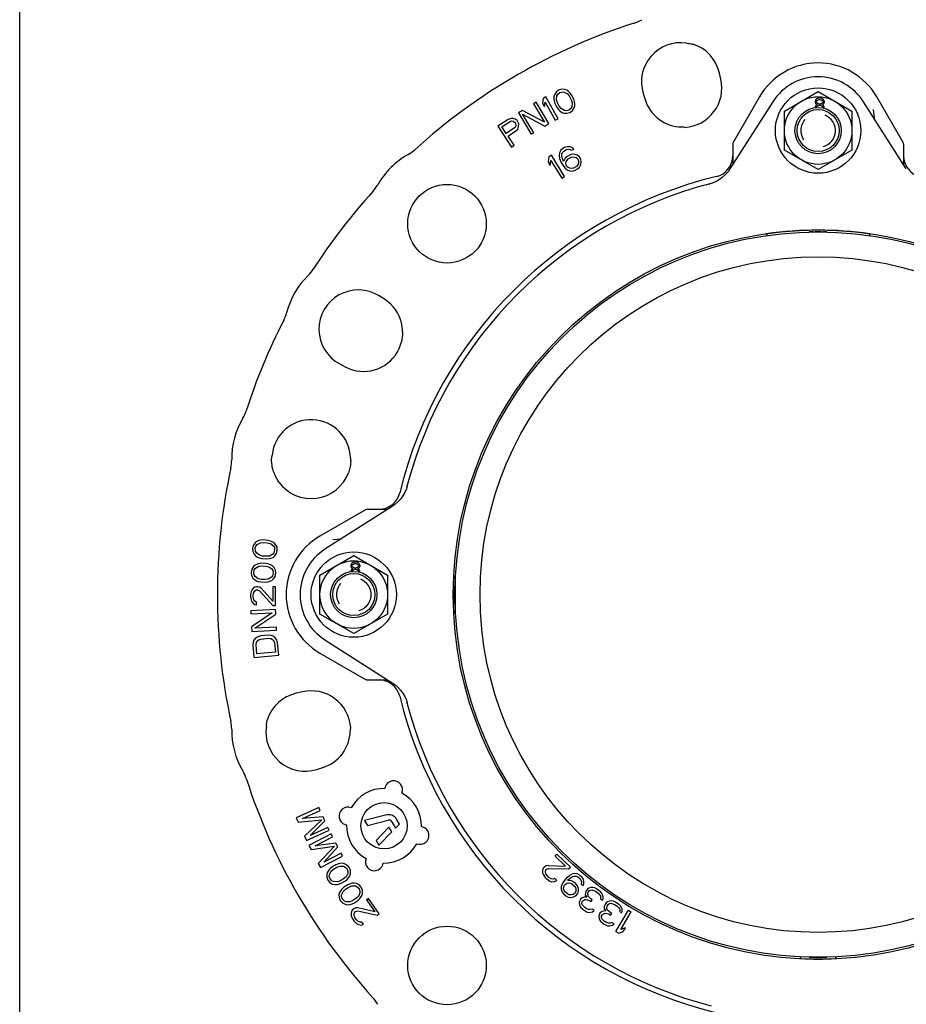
# Model space of a CAD drawing. Header units: inches. Extents: x 0 to 22, y 0 to 17.
# Tile 2 of 10: x 0 to 4.9, y 3.5 to 9. Entities that reach past the tile are written whole.
import ezdxf

# ---------------------------------------------------------------- set-up
doc = ezdxf.new("R2010")
doc.units = ezdxf.units.IN
doc.header["$LTSCALE"] = 1.21
doc.header["$MEASUREMENT"] = 0
doc.linetypes.add('HIDDEN', pattern=[0.2, 0.1, -0.1])
doc.layers.get('0').update_dxf_attribs({"linetype": 'CONTINUOUS'})
doc.layers.add('DEFAULT_2', color=8, linetype='HIDDEN')

msp = doc.modelspace()

# ---------------------------------------------------------------- linework, layer by layer
at = {"color": 7, "linetype": 'CONTINUOUS'}
for p, q in [((0, 0), (0, 17)), ((3.6883, 8.8324), (3.6925, 8.8319)), ((3.7077, 8.8301), (3.7146, 8.829)), ((3.7146, 8.829), (3.7146, 8.829)), ((3.7236, 8.8271), (3.7257, 8.8267)), ((3.7254, 8.8268), (3.7253, 8.8268)), ((3.879, 8.6331), (3.8713, 8.6667)), ((2.9672, 8.5614), (2.9585, 8.547)), ((2.9812, 8.5719), (2.9672, 8.5614)), ((2.9765, 8.5497), (2.9879, 8.5589)), ((2.9979, 8.5772), (2.9812, 8.5719)), ((2.9879, 8.5589), (3.002, 8.5628)), ((3.0146, 8.5759), (2.9979, 8.5772)), ((3.002, 8.5628), (3.0123, 8.5615)), ((3.0123, 8.5615), (3.0306, 8.5512)), ((3.0263, 8.572), (3.0146, 8.5759)), ((3.0368, 8.5642), (3.0263, 8.572)), ((3.0434, 8.5577), (3.0368, 8.5642)), ((3.0526, 8.546), (3.0434, 8.5577)), ((4.2301, 8.4566), (4.4171, 8.5646)), ((4.4171, 8.5646), (4.6041, 8.4566)), ((2.8572, 8.5052), (2.8425, 8.4964)), ((2.9279, 8.3869), (2.8572, 8.5052)), ((2.8964, 8.5267), (2.8913, 8.5004)), ((2.9115, 8.535), (2.8964, 8.5267)), ((2.9027, 8.4798), (2.9078, 8.5061)), ((2.9078, 8.5061), (2.9632, 8.4061)), ((2.9782, 8.4144), (2.9115, 8.535)), ((2.9585, 8.547), (2.9548, 8.5353)), ((2.9548, 8.5353), (2.9551, 8.5222)), ((2.9551, 8.5222), (2.9566, 8.5131)), ((2.9566, 8.5131), (2.9607, 8.4987)), ((2.9693, 8.5196), (2.9715, 8.5405)), ((2.9748, 8.5027), (2.9693, 8.5196)), ((2.9715, 8.5405), (2.9765, 8.5497)), ((3.0306, 8.5512), (3.0412, 8.5368)), ((3.0412, 8.5368), (3.0506, 8.5186)), ((3.0506, 8.5186), (3.0561, 8.5016)), ((3.0647, 8.5225), (3.0526, 8.546)), ((3.0688, 8.5082), (3.0647, 8.5225)), ((3.0703, 8.499), (3.0688, 8.5082)), ((3.4493, 8.5537), (3.4594, 8.5208)), ((4.1665, 8.5083), (3.9295, 8.1362)), ((4.0932, 8.5356), (3.9473, 8.2829)), ((4.4028, 8.5172), (4.3999, 8.5099)), ((4.3999, 8.5099), (4.3999, 8.5055)), ((4.3999, 8.5055), (4.4028, 8.4981)), ((4.4071, 8.5216), (4.4028, 8.5172)), ((4.4143, 8.526), (4.4071, 8.5216)), ((4.4071, 8.5099), (4.4114, 8.5157)), ((4.4071, 8.5055), (4.4071, 8.5099)), ((4.4114, 8.4996), (4.4071, 8.5055)), ((4.4114, 8.5157), (4.4171, 8.5186)), ((4.4214, 8.5274), (4.4143, 8.526)), ((4.4171, 8.5186), (4.4229, 8.5201)), ((4.43, 8.5274), (4.4214, 8.5274)), ((4.4229, 8.5201), (4.4286, 8.5201)), ((4.4286, 8.5201), (4.4343, 8.5186)), ((4.4372, 8.526), (4.43, 8.5274)), ((4.4343, 8.5186), (4.4401, 8.5157)), ((4.4444, 8.5216), (4.4372, 8.526)), ((4.4401, 8.5157), (4.4444, 8.5099)), ((4.4444, 8.5055), (4.4401, 8.4996)), ((4.4487, 8.5172), (4.4444, 8.5216)), ((4.4444, 8.5099), (4.4444, 8.5055)), ((4.4516, 8.5099), (4.4487, 8.5172)), ((4.4487, 8.4981), (4.4516, 8.5055)), ((4.4516, 8.5055), (4.4516, 8.5099)), ((4.9048, 8.1362), (4.6678, 8.5083)), ((4.8869, 8.2829), (4.741, 8.5356)), ((2.7808, 8.4596), (2.7586, 8.4463)), ((2.9026, 8.3957), (2.7808, 8.4596)), ((2.8425, 8.4964), (2.9026, 8.3957)), ((2.8913, 8.5004), (2.9027, 8.4798)), ((2.9607, 8.4987), (2.9728, 8.4753)), ((2.9728, 8.4753), (2.982, 8.4635)), ((2.9842, 8.4844), (2.9748, 8.5027)), ((2.982, 8.4635), (2.9886, 8.457)), ((2.9948, 8.4701), (2.9842, 8.4844)), ((2.9886, 8.457), (2.9991, 8.4492)), ((3.0131, 8.4597), (2.9948, 8.4701)), ((2.9991, 8.4492), (3.0108, 8.4453)), ((3.0234, 8.4584), (3.0131, 8.4597)), ((3.0375, 8.4624), (3.0234, 8.4584)), ((3.0276, 8.4441), (3.0442, 8.4494)), ((3.0489, 8.4716), (3.0375, 8.4624)), ((3.0442, 8.4494), (3.0582, 8.4598)), ((3.0539, 8.4807), (3.0489, 8.4716)), ((3.0561, 8.5016), (3.0539, 8.4807)), ((3.0582, 8.4598), (3.0669, 8.4742)), ((3.0669, 8.4742), (3.0706, 8.486)), ((3.0706, 8.486), (3.0703, 8.499)), ((4.2301, 8.2407), (4.2301, 8.4566)), ((4.4042, 8.4864), (4.4014, 8.4806)), ((4.4014, 8.4806), (4.4014, 8.4762)), ((4.4028, 8.4981), (4.4085, 8.4937)), ((4.4085, 8.4908), (4.4042, 8.4864)), ((4.4085, 8.4937), (4.4114, 8.4923)), ((4.4114, 8.4923), (4.4085, 8.4908)), ((4.4085, 8.4791), (4.4114, 8.4835)), ((4.4085, 8.4762), (4.4085, 8.4791)), ((4.4171, 8.4967), (4.4114, 8.4996)), ((4.4114, 8.4835), (4.4171, 8.4879)), ((4.4229, 8.4952), (4.4171, 8.4967)), ((4.4171, 8.4879), (4.4229, 8.4894)), ((4.4286, 8.4952), (4.4229, 8.4952)), ((4.4229, 8.4894), (4.4286, 8.4894)), ((4.4343, 8.4967), (4.4286, 8.4952)), ((4.4286, 8.4894), (4.4343, 8.4879)), ((4.4401, 8.4996), (4.4343, 8.4967)), ((4.4343, 8.4879), (4.4401, 8.4835)), ((4.4401, 8.4923), (4.4429, 8.4937)), ((4.4429, 8.4908), (4.4401, 8.4923)), ((4.4401, 8.4835), (4.4429, 8.4791)), ((4.4429, 8.4937), (4.4487, 8.4981)), ((4.4472, 8.4864), (4.4429, 8.4908)), ((4.4429, 8.4791), (4.4429, 8.4762)), ((4.4501, 8.4806), (4.4472, 8.4864)), ((4.4483, 8.4716), (4.4501, 8.4762)), ((4.4501, 8.4762), (4.4501, 8.4806)), ((4.6041, 8.4566), (4.6041, 8.2407)), ((4.7218, 8.4651), (4.7264, 8.4163)), ((2.7029, 8.4103), (2.6453, 8.3724)), ((2.6678, 8.3696), (2.7133, 8.3996)), ((2.7165, 8.4157), (2.7029, 8.4103)), ((2.7133, 8.3996), (2.7221, 8.4019)), ((2.7309, 8.4147), (2.7165, 8.4157)), ((2.7221, 8.4019), (2.7302, 8.4002)), ((2.7302, 8.4002), (2.7374, 8.3944)), ((2.7445, 8.4096), (2.7309, 8.4147)), ((2.7374, 8.3944), (2.7422, 8.387)), ((2.7518, 8.4039), (2.7445, 8.4096)), ((2.7582, 8.3941), (2.7518, 8.4039)), ((2.7586, 8.4463), (2.8293, 8.328)), ((2.8441, 8.3369), (2.7824, 8.4401)), ((2.7824, 8.4401), (2.9057, 8.3736)), ((2.9632, 8.4061), (2.9782, 8.4144)), ((3.0108, 8.4453), (3.0276, 8.4441)), ((2.6453, 8.3724), (2.7212, 8.2573)), ((2.692, 8.3329), (2.6678, 8.3696)), ((2.7375, 8.3629), (2.692, 8.3329)), ((2.7017, 8.3182), (2.7448, 8.3466)), ((2.7431, 8.3701), (2.7375, 8.3629)), ((2.7422, 8.387), (2.7447, 8.3781)), ((2.7447, 8.3781), (2.7431, 8.3701)), ((2.7448, 8.3466), (2.7552, 8.357)), ((2.7552, 8.357), (2.7599, 8.3706)), ((2.7607, 8.3851), (2.7582, 8.3941)), ((2.7599, 8.3706), (2.7607, 8.3851)), ((2.9057, 8.3736), (2.9279, 8.3869)), ((3.6714, 8.3678), (3.6715, 8.3678)), ((3.6766, 8.367), (3.6715, 8.3678)), ((3.6822, 8.3662), (3.6766, 8.367)), ((3.6794, 8.3659), (3.6794, 8.3659)), ((2.7355, 8.2668), (2.7017, 8.3182)), ((2.8293, 8.328), (2.8441, 8.3369)), ((2.7212, 8.2573), (2.7355, 8.2668)), ((2.9937, 8.2392), (2.9856, 8.2244)), ((3.0048, 8.2488), (2.9937, 8.2392)), ((3.0035, 8.2278), (3.0095, 8.2347)), ((3.0147, 8.2545), (3.0048, 8.2488)), ((3.0095, 8.2347), (3.0245, 8.2432)), ((3.0287, 8.2591), (3.0147, 8.2545)), ((3.0245, 8.2432), (3.0334, 8.2449)), ((3.0455, 8.2585), (3.0287, 8.2591)), ((3.0334, 8.2449), (3.0438, 8.2441)), ((3.0438, 8.2441), (3.0532, 8.2393)), ((3.0588, 8.2526), (3.0455, 8.2585)), ((3.0532, 8.2393), (3.0656, 8.2464)), ((3.0656, 8.2464), (3.0588, 8.2526)), ((3.9447, 8.2731), (3.9447, 8.1601)), ((4.4171, 8.1327), (4.2301, 8.2407)), ((4.6041, 8.2407), (4.4171, 8.1327)), ((4.8896, 8.2731), (4.8896, 8.1601)), ((2.9267, 8.2025), (2.9228, 8.176)), ((2.9414, 8.2115), (2.9267, 8.2025)), ((2.9351, 8.156), (2.939, 8.1825)), ((2.939, 8.1825), (2.9989, 8.0851)), ((3.0136, 8.0941), (2.9414, 8.2115)), ((2.9856, 8.2244), (2.9839, 8.21)), ((2.9839, 8.21), (2.9862, 8.1944)), ((2.9862, 8.1944), (2.9939, 8.1751)), ((2.9983, 8.208), (2.9989, 8.2185)), ((3.0001, 8.1989), (2.9983, 8.208)), ((2.9989, 8.2185), (3.0035, 8.2278)), ((3.0063, 8.1822), (3.0001, 8.1989)), ((3.0092, 8.1771), (3.0063, 8.1822)), ((3.0184, 8.1959), (3.0092, 8.1771)), ((3.0294, 8.2055), (3.0184, 8.1959)), ((3.0236, 8.1752), (3.0282, 8.1845)), ((3.0282, 8.1845), (3.0342, 8.1913)), ((3.0419, 8.2126), (3.0294, 8.2055)), ((3.0342, 8.1913), (3.0516, 8.2013)), ((3.0558, 8.2172), (3.0419, 8.2126)), ((3.0516, 8.2013), (3.0606, 8.203)), ((3.0727, 8.2166), (3.0558, 8.2172)), ((3.0606, 8.203), (3.071, 8.2022)), ((3.071, 8.2022), (3.0789, 8.1999)), ((3.0845, 8.2132), (3.0727, 8.2166)), ((3.0789, 8.1999), (3.0857, 8.1937)), ((3.0967, 8.2033), (3.0845, 8.2132)), ((3.0857, 8.1937), (3.0901, 8.186)), ((3.0901, 8.186), (3.0919, 8.177)), ((3.0919, 8.177), (3.0913, 8.1665)), ((3.104, 8.1906), (3.0967, 8.2033)), ((3.1062, 8.175), (3.104, 8.1906)), ((2.9228, 8.176), (2.9351, 8.156)), ((2.9939, 8.1751), (3.004, 8.1573)), ((3.004, 8.1573), (3.0167, 8.1409)), ((3.0167, 8.1409), (3.0289, 8.131)), ((3.0215, 8.1672), (3.0236, 8.1752)), ((3.0233, 8.1582), (3.0215, 8.1672)), ((3.0277, 8.1505), (3.0233, 8.1582)), ((3.0345, 8.1443), (3.0277, 8.1505)), ((3.0289, 8.131), (3.0422, 8.1251)), ((3.0439, 8.1395), (3.0345, 8.1443)), ((3.0422, 8.1251), (3.059, 8.1245)), ((3.0543, 8.1387), (3.0439, 8.1395)), ((3.0632, 8.1404), (3.0543, 8.1387)), ((3.059, 8.1245), (3.0729, 8.1291)), ((3.0807, 8.1503), (3.0632, 8.1404)), ((3.0729, 8.1291), (3.0854, 8.1362)), ((3.0867, 8.1571), (3.0807, 8.1503)), ((3.0854, 8.1362), (3.0964, 8.1458)), ((3.0913, 8.1665), (3.0867, 8.1571)), ((3.0964, 8.1458), (3.1046, 8.1606)), ((3.1046, 8.1606), (3.1062, 8.175)), ((2.9989, 8.0851), (3.0136, 8.0941)), ((3.8141, 8.0518), (3.8178, 8.0529)), ((4.1317, 7.7782), (4.1317, 7.7672)), ((4.7026, 7.7672), (4.7026, 7.7782)), ((2.0176, 7.4147), (1.9884, 7.433)), ((1.771, 7.0564), (1.8014, 7.0403)), ((1.3941, 6.5347), (1.395, 6.5414)), ((1.395, 6.5414), (1.396, 6.5476)), ((1.396, 6.5473), (1.3967, 6.5524)), ((1.396, 6.5476), (1.396, 6.5473)), ((1.3937, 6.5285), (1.3939, 6.534)), ((1.3939, 6.5324), (1.3941, 6.5347)), ((1.3939, 6.5158), (1.3939, 6.5158)), ((1.8302, 6.526), (1.8302, 6.5262)), ((1.8302, 6.526), (1.8309, 6.522)), ((1.8309, 6.5089), (1.8304, 6.5035)), ((1.8309, 6.522), (1.8314, 6.5184)), ((1.8313, 6.5165), (1.8309, 6.5089)), ((1.8315, 6.5223), (1.8313, 6.5165)), ((1.8315, 6.5223), (1.8315, 6.5223)), ((2.144, 6.3791), (2.1451, 6.3827)), ((1.9139, 6.2495), (1.6612, 6.1036)), ((2.0607, 6.2674), (1.6886, 6.0304)), ((1.9238, 6.2522), (2.0367, 6.2522)), ((1.2921, 6.0521), (1.2878, 6.0352)), ((1.302, 6.0657), (1.2921, 6.0521)), ((1.3115, 6.0736), (1.302, 6.0657)), ((1.3065, 6.0481), (1.313, 6.0562)), ((1.3237, 6.0784), (1.3115, 6.0736)), ((1.313, 6.0562), (1.3315, 6.0662)), ((1.3327, 6.0805), (1.3237, 6.0784)), ((1.3315, 6.0662), (1.3493, 6.0676)), ((1.3475, 6.0822), (1.3327, 6.0805)), ((1.3738, 6.08), (1.3475, 6.0822)), ((1.3493, 6.0676), (1.3697, 6.066)), ((1.3697, 6.066), (1.387, 6.0617)), ((1.3882, 6.076), (1.3738, 6.08)), ((1.387, 6.0617), (1.4036, 6.0488)), ((1.3967, 6.0724), (1.3882, 6.076)), ((1.4079, 6.0657), (1.3967, 6.0724)), ((1.416, 6.0564), (1.4079, 6.0657)), ((1.4236, 6.0414), (1.416, 6.0564)), ((1.7318, 6.0844), (1.7806, 6.089)), ((1.2878, 6.0352), (1.2893, 6.0178)), ((1.2893, 6.0178), (1.2969, 6.0028)), ((1.2969, 6.0028), (1.305, 5.9935)), ((1.3024, 6.034), (1.3065, 6.0481)), ((1.3041, 6.0195), (1.3024, 6.034)), ((1.3093, 6.0104), (1.3041, 6.0195)), ((1.3259, 5.9975), (1.3093, 6.0104)), ((1.3432, 5.9933), (1.3259, 5.9975)), ((1.3999, 6.003), (1.3814, 5.993)), ((1.4064, 6.0111), (1.3999, 6.003)), ((1.4036, 6.0488), (1.4088, 6.0397)), ((1.4105, 6.0252), (1.4064, 6.0111)), ((1.4088, 6.0397), (1.4105, 6.0252)), ((1.4109, 5.9935), (1.4208, 6.0071)), ((1.4208, 6.0071), (1.4251, 6.024)), ((1.4251, 6.024), (1.4236, 6.0414)), ((1.3019, 5.9427), (1.2928, 5.9345)), ((1.3138, 5.948), (1.3019, 5.9427)), ((1.305, 5.9935), (1.3162, 5.9868)), ((1.3227, 5.9505), (1.3138, 5.948)), ((1.3162, 5.9868), (1.3247, 5.9832)), ((1.3375, 5.9528), (1.3227, 5.9505)), ((1.3247, 5.9832), (1.3391, 5.9792)), ((1.3639, 5.9518), (1.3375, 5.9528)), ((1.3391, 5.9792), (1.3654, 5.977)), ((1.3636, 5.9916), (1.3432, 5.9933)), ((1.3814, 5.993), (1.3636, 5.9916)), ((1.3784, 5.9483), (1.3639, 5.9518)), ((1.3654, 5.977), (1.3802, 5.9787)), ((1.3871, 5.9451), (1.3784, 5.9483)), ((1.3802, 5.9787), (1.3892, 5.9809)), ((1.3986, 5.9389), (1.3871, 5.9451)), ((1.3892, 5.9809), (1.4014, 5.9856)), ((1.4014, 5.9856), (1.4109, 5.9935)), ((1.6612, 5.8877), (1.8482, 5.9957)), ((1.8339, 5.9483), (1.831, 5.941)), ((1.8382, 5.9527), (1.8339, 5.9483)), ((1.8454, 5.9571), (1.8382, 5.9527)), ((1.8382, 5.941), (1.8425, 5.9468)), ((1.8425, 5.9468), (1.8482, 5.9497)), ((1.8525, 5.9585), (1.8454, 5.9571)), ((1.8482, 5.9957), (2.0352, 5.8877)), ((1.8482, 5.9497), (1.854, 5.9512)), ((1.8611, 5.9585), (1.8525, 5.9585)), ((1.854, 5.9512), (1.8597, 5.9512)), ((1.8597, 5.9512), (1.8654, 5.9497)), ((1.8683, 5.9571), (1.8611, 5.9585)), ((1.8654, 5.9497), (1.8712, 5.9468)), ((1.8755, 5.9527), (1.8683, 5.9571)), ((1.8712, 5.9468), (1.8755, 5.941)), ((1.8798, 5.9483), (1.8755, 5.9527)), ((1.8827, 5.941), (1.8798, 5.9483)), ((1.2834, 5.9205), (1.2798, 5.9034)), ((1.2798, 5.9034), (1.2821, 5.886)), ((1.2928, 5.9345), (1.2834, 5.9205)), ((1.2945, 5.9028), (1.2979, 5.917)), ((1.2968, 5.8883), (1.2945, 5.9028)), ((1.3023, 5.8795), (1.2968, 5.8883)), ((1.2979, 5.917), (1.3041, 5.9254)), ((1.3041, 5.9254), (1.3222, 5.9362)), ((1.3222, 5.9362), (1.3399, 5.9383)), ((1.3399, 5.9383), (1.3604, 5.9375)), ((1.3604, 5.9375), (1.3778, 5.934)), ((1.3778, 5.934), (1.395, 5.9218)), ((1.395, 5.9218), (1.4005, 5.913)), ((1.407, 5.9299), (1.3986, 5.9389)), ((1.4028, 5.8985), (1.3993, 5.8843)), ((1.4005, 5.913), (1.4028, 5.8985)), ((1.4152, 5.9153), (1.407, 5.9299)), ((1.4139, 5.8808), (1.4175, 5.8979)), ((1.4175, 5.8979), (1.4152, 5.9153)), ((1.6612, 5.6718), (1.6612, 5.8877)), ((1.831, 5.941), (1.831, 5.9366)), ((1.831, 5.9366), (1.8339, 5.9292)), ((1.8353, 5.9175), (1.8325, 5.9117)), ((1.8325, 5.9117), (1.8325, 5.9073)), ((1.8339, 5.9292), (1.8396, 5.9248)), ((1.8396, 5.9219), (1.8353, 5.9175)), ((1.8382, 5.9366), (1.8382, 5.941)), ((1.8425, 5.9307), (1.8382, 5.9366)), ((1.8396, 5.9248), (1.8425, 5.9234)), ((1.8425, 5.9234), (1.8396, 5.9219)), ((1.8396, 5.9102), (1.8425, 5.9146)), ((1.8396, 5.9073), (1.8396, 5.9102)), ((1.8482, 5.9278), (1.8425, 5.9307)), ((1.8425, 5.9146), (1.8482, 5.919)), ((1.854, 5.9263), (1.8482, 5.9278)), ((1.8482, 5.919), (1.854, 5.9205)), ((1.8597, 5.9263), (1.854, 5.9263)), ((1.854, 5.9205), (1.8597, 5.9205)), ((1.8654, 5.9278), (1.8597, 5.9263)), ((1.8597, 5.9205), (1.8654, 5.919)), ((1.8712, 5.9307), (1.8654, 5.9278)), ((1.8654, 5.919), (1.8712, 5.9146)), ((1.8755, 5.9366), (1.8712, 5.9307)), ((1.8712, 5.9234), (1.874, 5.9248)), ((1.874, 5.9219), (1.8712, 5.9234)), ((1.8712, 5.9146), (1.874, 5.9102)), ((1.874, 5.9248), (1.8798, 5.9292)), ((1.8784, 5.9175), (1.874, 5.9219)), ((1.874, 5.9102), (1.874, 5.9073)), ((1.8755, 5.941), (1.8755, 5.9366)), ((1.8812, 5.9117), (1.8784, 5.9175)), ((1.8794, 5.9027), (1.8812, 5.9073)), ((1.8798, 5.9292), (1.8827, 5.9366)), ((1.8812, 5.9073), (1.8812, 5.9117)), ((1.8827, 5.9366), (1.8827, 5.941)), ((2.0352, 5.8877), (2.0352, 5.6718)), ((1.2821, 5.886), (1.2903, 5.8713)), ((1.2903, 5.8713), (1.2987, 5.8624)), ((1.2987, 5.8624), (1.3102, 5.8562)), ((1.3195, 5.8673), (1.3023, 5.8795)), ((1.3102, 5.8562), (1.3189, 5.853)), ((1.3189, 5.853), (1.3334, 5.8495)), ((1.3369, 5.8638), (1.3195, 5.8673)), ((1.3334, 5.8495), (1.3598, 5.8485)), ((1.3574, 5.863), (1.3369, 5.8638)), ((1.3751, 5.8651), (1.3574, 5.863)), ((1.3598, 5.8485), (1.3746, 5.8508)), ((1.3746, 5.8508), (1.3835, 5.8533)), ((1.3932, 5.8759), (1.3751, 5.8651)), ((1.3835, 5.8533), (1.3954, 5.8586)), ((1.3993, 5.8843), (1.3932, 5.8759)), ((1.3954, 5.8586), (1.4045, 5.8668)), ((1.4045, 5.8668), (1.4139, 5.8808)), ((2.4117, 5.8782), (2.4018, 5.8782)), ((1.2802, 5.7971), (1.2774, 5.7799)), ((1.2774, 5.7799), (1.2774, 5.7684)), ((1.2861, 5.8086), (1.2802, 5.7971)), ((1.2978, 5.8201), (1.2861, 5.8086)), ((1.292, 5.7771), (1.2949, 5.7914)), ((1.2949, 5.7914), (1.3008, 5.8001)), ((1.3095, 5.823), (1.2978, 5.8201)), ((1.3008, 5.8001), (1.3095, 5.8058)), ((1.3154, 5.8231), (1.3095, 5.823)), ((1.3095, 5.8058), (1.3154, 5.8058)), ((1.3271, 5.8202), (1.3154, 5.8231)), ((1.3154, 5.8058), (1.3271, 5.8001)), ((1.3359, 5.8145), (1.3271, 5.8202)), ((1.3271, 5.8001), (1.4007, 5.7199)), ((1.4006, 5.7429), (1.3359, 5.8145)), ((1.4004, 5.8233), (1.4006, 5.7429)), ((1.415, 5.8233), (1.4004, 5.8233)), ((1.4153, 5.72), (1.415, 5.8233)), ((1.2774, 5.7684), (1.2804, 5.7483)), ((1.2804, 5.7483), (1.2863, 5.7369)), ((1.2863, 5.7369), (1.298, 5.7254)), ((1.2921, 5.7656), (1.292, 5.7771)), ((1.295, 5.7512), (1.2921, 5.7656)), ((1.3009, 5.7426), (1.295, 5.7512)), ((1.298, 5.7254), (1.3098, 5.7226)), ((1.3097, 5.7369), (1.3009, 5.7426)), ((1.3098, 5.7226), (1.3097, 5.7369)), ((1.4158, 5.697), (1.2781, 5.6906)), ((1.2781, 5.6906), (1.2789, 5.6734)), ((1.2789, 5.6734), (1.3961, 5.6788)), ((1.3961, 5.6788), (1.2823, 5.6017)), ((1.3002, 5.5939), (1.417, 5.6712)), ((1.4007, 5.7199), (1.4153, 5.72)), ((1.417, 5.6712), (1.4158, 5.697)), ((1.8482, 5.5638), (1.6612, 5.6718)), ((2.0352, 5.6718), (1.8482, 5.5638)), ((2.4018, 5.6813), (2.4117, 5.6813)), ((1.2823, 5.6017), (1.2835, 5.5759)), ((1.2835, 5.5759), (1.4211, 5.5823)), ((1.4203, 5.5995), (1.3002, 5.5939)), ((1.4211, 5.5823), (1.4203, 5.5995)), ((1.2913, 5.5155), (1.2898, 5.5009)), ((1.2961, 5.5274), (1.2913, 5.5155)), ((1.3067, 5.54), (1.2961, 5.5274)), ((1.3179, 5.5468), (1.3067, 5.54)), ((1.3073, 5.5025), (1.3091, 5.5142)), ((1.3091, 5.5142), (1.3142, 5.5233)), ((1.3142, 5.5233), (1.3224, 5.5299)), ((1.3322, 5.551), (1.3179, 5.5468)), ((1.3224, 5.5299), (1.3338, 5.5338)), ((1.376, 5.555), (1.3322, 5.551)), ((1.3338, 5.5338), (1.3776, 5.5379)), ((1.3909, 5.5535), (1.376, 5.555)), ((1.3776, 5.5379), (1.3895, 5.5361)), ((1.3895, 5.5361), (1.3988, 5.5312)), ((1.4031, 5.5489), (1.3909, 5.5535)), ((1.3988, 5.5312), (1.4055, 5.5232)), ((1.4158, 5.5385), (1.4031, 5.5489)), ((1.4055, 5.5232), (1.4094, 5.512)), ((1.4094, 5.512), (1.4142, 5.4606)), ((1.4227, 5.5277), (1.4158, 5.5385)), ((1.427, 5.5136), (1.4227, 5.5277)), ((1.4333, 5.445), (1.427, 5.5136)), ((1.6886, 5.5291), (2.0607, 5.292)), ((1.2898, 5.5009), (1.2961, 5.4323)), ((1.312, 5.4511), (1.3073, 5.5025)), ((1.4142, 5.4606), (1.312, 5.4511)), ((1.6612, 5.4558), (1.9139, 5.3099)), ((1.2961, 5.4323), (1.4333, 5.445)), ((1.9238, 5.3073), (2.0367, 5.3073)), ((1.5638, 5.2416), (1.5302, 5.2339)), ((2.1451, 5.1767), (2.144, 5.1804)), ((1.3667, 5.0703), (1.3679, 5.0772)), ((1.3679, 5.0772), (1.3679, 5.0772)), ((1.3697, 5.0862), (1.3702, 5.0883)), ((1.3701, 5.088), (1.3701, 5.0879)), ((1.3645, 5.0509), (1.365, 5.0551)), ((1.8299, 5.0392), (1.8291, 5.0341)), ((1.8291, 5.034), (1.8291, 5.0341)), ((1.8306, 5.0448), (1.8299, 5.0392)), ((1.831, 5.042), (1.831, 5.042)), ((1.6432, 4.8119), (1.6761, 4.822)), ((2.0224, 4.7156), (2.0202, 4.7066)), ((1.6554, 4.6009), (1.53, 4.5439)), ((1.5638, 4.5404), (1.6626, 4.5852)), ((1.6626, 4.5852), (1.6554, 4.6009)), ((1.53, 4.5439), (1.5407, 4.5204)), ((1.5407, 4.5204), (1.6706, 4.5321)), ((1.6792, 4.5486), (1.5638, 4.5404)), ((1.6706, 4.5321), (1.5763, 4.442)), ((1.6065, 4.4463), (1.6887, 4.5277)), ((1.6887, 4.5277), (1.6792, 4.5486)), ((2.0302, 4.56), (1.9079, 4.5287)), ((1.9079, 4.5287), (1.9232, 4.5022)), ((1.9232, 4.5022), (2.0375, 4.5314)), ((2.1008, 4.5095), (2.085, 4.5369)), ((1.587, 4.4185), (1.7124, 4.4754)), ((1.7053, 4.4911), (1.6065, 4.4463)), ((1.7124, 4.4754), (1.7053, 4.4911)), ((1.7998, 4.5069), (1.8088, 4.5048)), ((2.0426, 4.4922), (1.9712, 4.4191)), ((2.058, 4.4656), (2.0426, 4.4922)), ((2.0594, 4.5222), (2.0794, 4.4876)), ((2.0794, 4.4876), (2.1008, 4.5095)), ((2.231, 4.4931), (2.222, 4.4952)), ((1.5763, 4.442), (1.587, 4.4185)), ((1.7225, 4.4548), (1.6003, 4.3912)), ((1.6342, 4.3894), (1.7305, 4.4395)), ((1.7305, 4.4395), (1.7225, 4.4548)), ((1.9712, 4.4191), (1.9865, 4.3925)), ((1.9865, 4.3925), (2.058, 4.4656)), ((1.6003, 4.3912), (1.6122, 4.3682)), ((1.6122, 4.3682), (1.7413, 4.3869)), ((1.749, 4.4038), (1.6342, 4.3894)), ((1.7413, 4.3869), (1.652, 4.2918)), ((1.6819, 4.2977), (1.7596, 4.3835)), ((1.7596, 4.3835), (1.749, 4.4038)), ((1.6639, 4.2689), (1.7861, 4.3325)), ((1.7782, 4.3478), (1.6819, 4.2977)), ((1.7861, 4.3325), (1.7782, 4.3478)), ((2.9614, 4.3325), (2.9716, 4.3431)), ((2.9614, 4.3325), (3.0195, 4.2769)), ((2.9716, 4.3431), (3.0462, 4.2716)), ((1.652, 4.2918), (1.6639, 4.2689)), ((1.7093, 4.2545), (1.702, 4.2436)), ((1.7154, 4.2614), (1.7093, 4.2545)), ((1.7267, 4.2713), (1.7154, 4.2614)), ((1.7227, 4.249), (1.7364, 4.2604)), ((1.7495, 4.2846), (1.7267, 4.2713)), ((1.7364, 4.2604), (1.7542, 4.2707)), ((1.7636, 4.2895), (1.7495, 4.2846)), ((1.7542, 4.2707), (1.7708, 4.2771)), ((1.7726, 4.2914), (1.7636, 4.2895)), ((1.7708, 4.2771), (1.7918, 4.276)), ((1.7856, 4.2924), (1.7726, 4.2914)), ((1.7976, 4.2893), (1.7856, 4.2924)), ((1.7918, 4.276), (1.8012, 4.2715)), ((1.8124, 4.2814), (1.7976, 4.2893)), ((1.8012, 4.2715), (1.8109, 4.2606)), ((1.8109, 4.2606), (1.8156, 4.2467)), ((1.8236, 4.268), (1.8124, 4.2814)), ((1.8297, 4.2516), (1.8236, 4.268)), ((1.8294, 4.2348), (1.8297, 4.2516)), ((2.0085, 4.2844), (2.0106, 4.2934)), ((2.8986, 4.2668), (2.8926, 4.2563)), ((2.8926, 4.2563), (2.8928, 4.2399)), ((2.9027, 4.271), (2.8986, 4.2668)), ((2.9128, 4.2775), (2.9027, 4.271)), ((2.9091, 4.2446), (2.9111, 4.2549)), ((2.9111, 4.2549), (2.9151, 4.2591)), ((2.9231, 4.2799), (2.9128, 4.2775)), ((2.9151, 4.2591), (2.9274, 4.2636)), ((2.9231, 4.2799), (3.0195, 4.2769)), ((2.9274, 4.2636), (3.0361, 4.261)), ((3.0361, 4.261), (3.0462, 4.2716)), ((1.6988, 4.2318), (1.6984, 4.2149)), ((1.6984, 4.2149), (1.7046, 4.1986)), ((1.702, 4.2436), (1.6988, 4.2318)), ((1.7046, 4.1986), (1.7158, 4.1852)), ((1.7125, 4.2198), (1.7133, 4.2302)), ((1.7172, 4.206), (1.7125, 4.2198)), ((1.7133, 4.2302), (1.7227, 4.249)), ((1.727, 4.195), (1.7172, 4.206)), ((1.7917, 4.2062), (1.774, 4.1959)), ((1.8055, 4.2175), (1.7917, 4.2062)), ((1.8015, 4.1953), (1.8127, 4.2051)), ((1.8149, 4.2363), (1.8055, 4.2175)), ((1.8127, 4.2051), (1.8189, 4.212)), ((1.8156, 4.2467), (1.8149, 4.2363)), ((1.8189, 4.212), (1.8261, 4.2229)), ((1.8261, 4.2229), (1.8294, 4.2348)), ((2.8928, 4.2399), (2.897, 4.2277)), ((2.897, 4.2277), (2.9074, 4.2137)), ((2.9074, 4.2137), (2.9157, 4.2058)), ((2.9113, 4.2344), (2.9091, 4.2446)), ((2.9196, 4.2223), (2.9113, 4.2344)), ((2.9157, 4.2058), (2.9323, 4.194)), ((2.9279, 4.2144), (2.9196, 4.2223)), ((2.9403, 4.2066), (2.9279, 4.2144)), ((2.9506, 4.2049), (2.9403, 4.2066)), ((2.9608, 4.2073), (2.9506, 4.2049)), ((2.9712, 4.1973), (2.9608, 4.2073)), ((2.961, 4.1909), (2.9712, 4.1973)), ((3.0255, 4.2115), (3.0123, 4.1958)), ((3.0255, 4.2115), (3.041, 4.2253)), ((3.0327, 4.1977), (3.0365, 4.2022)), ((3.0534, 4.1956), (3.0327, 4.1977)), ((3.0365, 4.2022), (3.05, 4.2138)), ((3.0548, 4.2328), (3.041, 4.2253)), ((3.05, 4.2138), (3.0579, 4.2187)), ((3.0689, 4.2362), (3.0548, 4.2328)), ((3.0579, 4.2187), (3.068, 4.2217)), ((3.068, 4.2217), (3.0783, 4.2206)), ((3.0856, 4.2337), (3.0689, 4.2362)), ((3.0783, 4.2206), (3.0868, 4.2173)), ((3.0856, 4.2337), (3.0984, 4.2266)), ((3.0868, 4.2173), (3.1, 4.2062)), ((3.0984, 4.2266), (3.1072, 4.2192)), ((3.1, 4.2062), (3.1046, 4.1984)), ((3.1046, 4.1984), (3.1074, 4.1883)), ((3.1163, 4.2077), (3.1072, 4.2192)), ((3.1216, 4.1917), (3.1163, 4.2077)), ((1.7158, 4.1852), (1.7306, 4.1772)), ((1.7364, 4.1906), (1.727, 4.195)), ((1.7306, 4.1772), (1.7425, 4.1742)), ((1.7574, 4.1895), (1.7364, 4.1906)), ((1.7425, 4.1742), (1.7555, 4.1751)), ((1.7555, 4.1751), (1.7646, 4.1771)), ((1.774, 4.1959), (1.7574, 4.1895)), ((1.7646, 4.1771), (1.7787, 4.182)), ((1.7817, 4.1491), (1.7758, 4.1419)), ((1.7787, 4.182), (1.8015, 4.1953)), ((1.7925, 4.1594), (1.7817, 4.1491)), ((1.7894, 4.137), (1.8027, 4.1489)), ((1.8147, 4.1737), (1.7925, 4.1594)), ((1.8027, 4.1489), (1.82, 4.16)), ((1.8286, 4.1792), (1.8147, 4.1737)), ((1.82, 4.16), (1.8363, 4.1671)), ((1.8376, 4.1815), (1.8286, 4.1792)), ((1.8363, 4.1671), (1.8574, 4.1669)), ((1.8505, 4.183), (1.8376, 4.1815)), ((1.8626, 4.1805), (1.8505, 4.183)), ((1.8574, 4.1669), (1.8669, 4.1628)), ((1.8777, 4.1731), (1.8626, 4.1805)), ((1.8669, 4.1628), (1.8771, 4.1523)), ((1.8771, 4.1523), (1.8824, 4.1386)), ((1.8895, 4.1602), (1.8777, 4.1731)), ((1.8963, 4.1441), (1.8895, 4.1602)), ((1.8967, 4.1273), (1.8963, 4.1441)), ((2.9323, 4.194), (2.9446, 4.1903)), ((2.9446, 4.1903), (2.961, 4.1909)), ((2.9962, 4.1633), (2.9952, 4.1488)), ((2.9952, 4.1488), (3.0005, 4.1328)), ((3.0012, 4.1782), (2.9962, 4.1633)), ((3.0123, 4.1958), (3.0012, 4.1782)), ((3.0093, 4.1522), (3.0106, 4.1627)), ((3.0121, 4.1422), (3.0093, 4.1522)), ((3.0106, 4.1627), (3.0141, 4.1712)), ((3.0141, 4.1712), (3.0179, 4.1757)), ((3.0179, 4.1757), (3.0257, 4.1806)), ((3.0257, 4.1806), (3.0358, 4.1836)), ((3.0358, 4.1836), (3.0462, 4.1825)), ((3.0462, 4.1825), (3.0546, 4.1792)), ((3.0663, 4.1886), (3.0534, 4.1956)), ((3.0546, 4.1792), (3.07, 4.1662)), ((3.0773, 4.1793), (3.0663, 4.1886)), ((3.07, 4.1662), (3.0747, 4.1584)), ((3.0747, 4.1584), (3.0775, 4.1484)), ((3.0775, 4.1484), (3.0762, 4.138)), ((3.0863, 4.1678), (3.0773, 4.1793)), ((3.0916, 4.1518), (3.0863, 4.1678)), ((3.0906, 4.1373), (3.0916, 4.1518)), ((3.1074, 4.1883), (3.1062, 4.1779)), ((3.1062, 4.1779), (3.1171, 4.1687)), ((3.1171, 4.1687), (3.1206, 4.1772)), ((3.1206, 4.1772), (3.1216, 4.1917)), ((3.1411, 4.1494), (3.1341, 4.14)), ((3.1487, 4.1548), (3.1411, 4.1494)), ((3.1585, 4.1584), (3.1487, 4.1548)), ((3.1526, 4.1409), (3.1584, 4.1439)), ((3.1584, 4.1439), (3.1665, 4.1451)), ((3.1689, 4.158), (3.1585, 4.1584)), ((3.1665, 4.1451), (3.1729, 4.1441)), ((3.1816, 4.1558), (3.1689, 4.158)), ((3.1729, 4.1441), (3.1862, 4.1379)), ((3.1816, 4.1558), (3.1926, 4.1513)), ((3.1926, 4.1513), (3.211, 4.1376)), ((1.7691, 4.1308), (1.7663, 4.1188)), ((1.7663, 4.1188), (1.7666, 4.102)), ((1.7666, 4.102), (1.7735, 4.0859)), ((1.7758, 4.1419), (1.7691, 4.1308)), ((1.7805, 4.1075), (1.7808, 4.1179)), ((1.7858, 4.0938), (1.7805, 4.1075)), ((1.7808, 4.1179), (1.7894, 4.137)), ((1.796, 4.0833), (1.7858, 4.0938)), ((1.8603, 4.0972), (1.843, 4.0861)), ((1.8735, 4.1091), (1.8603, 4.0972)), ((1.8705, 4.0867), (1.8813, 4.097)), ((1.8821, 4.1282), (1.8735, 4.1091)), ((1.8813, 4.097), (1.8871, 4.1041)), ((1.8824, 4.1386), (1.8821, 4.1282)), ((1.8871, 4.1041), (1.8939, 4.1153)), ((1.8939, 4.1153), (1.8967, 4.1273)), ((1.9302, 4.0976), (1.9182, 4.0892)), ((1.9182, 4.0892), (1.9643, 4.0234)), ((1.9895, 4.013), (1.9302, 4.0976)), ((3.0005, 4.1328), (3.0096, 4.1213)), ((3.0096, 4.1213), (3.0205, 4.1121)), ((3.0168, 4.1344), (3.0121, 4.1422)), ((3.0322, 4.1214), (3.0168, 4.1344)), ((3.0205, 4.1121), (3.0334, 4.1051)), ((3.0406, 4.1181), (3.0322, 4.1214)), ((3.0334, 4.1051), (3.05, 4.1025)), ((3.051, 4.117), (3.0406, 4.1181)), ((3.05, 4.1025), (3.0642, 4.1059)), ((3.0611, 4.1201), (3.051, 4.117)), ((3.0689, 4.1249), (3.0611, 4.1201)), ((3.0642, 4.1059), (3.078, 4.1134)), ((3.0727, 4.1294), (3.0689, 4.1249)), ((3.0762, 4.138), (3.0727, 4.1294)), ((3.078, 4.1134), (3.0856, 4.1224)), ((3.0856, 4.1224), (3.0906, 4.1373)), ((3.0997, 4.0889), (3.095, 4.0778)), ((3.1032, 4.0936), (3.0997, 4.0889)), ((3.1125, 4.1013), (3.1032, 4.0936)), ((3.1223, 4.1049), (3.1125, 4.1013)), ((3.1147, 4.085), (3.1263, 4.091)), ((3.1368, 4.1051), (3.1223, 4.1049)), ((3.1263, 4.091), (3.1344, 4.0923)), ((3.1294, 4.1289), (3.1288, 4.1184)), ((3.1288, 4.1184), (3.1368, 4.1051)), ((3.1341, 4.14), (3.1294, 4.1289)), ((3.1344, 4.0923), (3.1517, 4.0867)), ((3.1432, 4.1186), (3.1456, 4.1315)), ((3.1467, 4.1088), (3.1432, 4.1186)), ((3.1456, 4.1315), (3.1526, 4.1409)), ((3.1587, 4.0961), (3.1467, 4.1088)), ((3.1679, 4.0893), (3.1587, 4.0961)), ((3.161, 4.0799), (3.1679, 4.0893)), ((3.1862, 4.1379), (3.2, 4.1276)), ((3.2, 4.1276), (3.2098, 4.1167)), ((3.2098, 4.1167), (3.2126, 4.1109)), ((3.2185, 4.1284), (3.211, 4.1376)), ((3.2137, 4.1028), (3.2125, 4.0963)), ((3.2125, 4.0963), (3.2241, 4.0878)), ((3.2126, 4.1109), (3.2137, 4.1028)), ((3.2242, 4.1169), (3.2185, 4.1284)), ((3.2241, 4.0878), (3.227, 4.0966)), ((3.2276, 4.107), (3.2242, 4.1169)), ((3.227, 4.0966), (3.2276, 4.107)), ((1.7735, 4.0859), (1.7852, 4.073)), ((1.7852, 4.073), (1.8004, 4.0656)), ((1.8056, 4.0792), (1.796, 4.0833)), ((1.8004, 4.0656), (1.8124, 4.0631)), ((1.8266, 4.079), (1.8056, 4.0792)), ((1.8124, 4.0631), (1.8254, 4.0646)), ((1.8254, 4.0646), (1.8344, 4.0669)), ((1.843, 4.0861), (1.8266, 4.079)), ((1.8344, 4.0669), (1.8482, 4.0724)), ((1.8438, 4.037), (1.8358, 4.0279)), ((1.8486, 4.0404), (1.8438, 4.037)), ((1.8482, 4.0724), (1.8705, 4.0867)), ((1.8598, 4.0448), (1.8486, 4.0404)), ((1.8703, 4.0451), (1.8598, 4.0448)), ((1.9643, 4.0234), (1.8703, 4.0451)), ((3.095, 4.0778), (3.0972, 4.0615)), ((3.0972, 4.0615), (3.1029, 4.0499)), ((3.1029, 4.0499), (3.1173, 4.0356)), ((3.1106, 4.0698), (3.1112, 4.0803)), ((3.114, 4.06), (3.1106, 4.0698)), ((3.1112, 4.0803), (3.1147, 4.085)), ((3.1238, 4.0491), (3.114, 4.06)), ((3.1173, 4.0356), (3.1219, 4.0322)), ((3.133, 4.0422), (3.1238, 4.0491)), ((3.1462, 4.036), (3.133, 4.0422)), ((3.1567, 4.0356), (3.1462, 4.036)), ((3.1517, 4.0867), (3.161, 4.0799)), ((3.1665, 4.0392), (3.1567, 4.0356)), ((3.178, 4.0307), (3.1665, 4.0392)), ((3.2382, 4.0637), (3.2342, 4.0523)), ((3.2342, 4.0523), (3.2342, 4.0418)), ((3.2342, 4.0418), (3.243, 4.029)), ((3.2446, 4.0735), (3.2382, 4.0637)), ((3.2518, 4.0793), (3.2446, 4.0735)), ((3.2486, 4.0429), (3.2502, 4.0558)), ((3.2526, 4.0333), (3.2486, 4.0429)), ((3.2502, 4.0558), (3.2566, 4.0657)), ((3.2614, 4.0835), (3.2518, 4.0793)), ((3.2566, 4.0657), (3.2622, 4.069)), ((3.2718, 4.0838), (3.2614, 4.0835)), ((3.2622, 4.069), (3.2702, 4.0708)), ((3.2702, 4.0708), (3.2766, 4.0701)), ((3.2846, 4.0824), (3.2718, 4.0838)), ((3.2766, 4.0701), (3.2902, 4.0648)), ((3.2846, 4.0824), (3.2958, 4.0786)), ((3.2902, 4.0648), (3.3047, 4.0554)), ((3.2958, 4.0786), (3.3151, 4.0661)), ((3.3047, 4.0554), (3.3151, 4.0451)), ((3.3231, 4.0573), (3.3151, 4.0661)), ((3.3151, 4.0451), (3.3183, 4.0395)), ((3.3183, 4.0395), (3.3199, 4.0314)), ((3.3295, 4.0462), (3.3231, 4.0573)), ((3.3336, 4.0366), (3.3295, 4.0462)), ((3.3336, 4.0261), (3.3336, 4.0366)), ((1.8358, 4.0279), (1.8328, 4.0118)), ((1.8328, 4.0118), (1.8346, 3.999)), ((1.8346, 3.999), (1.8421, 3.9832)), ((1.8421, 3.9832), (1.8487, 3.9738)), ((1.8498, 4.0131), (1.8537, 4.0229)), ((1.8499, 4.0027), (1.8498, 4.0131)), ((1.8558, 3.9893), (1.8499, 4.0027)), ((1.8537, 4.0229), (1.8585, 4.0263)), ((1.8624, 3.9799), (1.8558, 3.9893)), ((1.8585, 4.0263), (1.8714, 4.0283)), ((1.873, 3.9698), (1.8624, 3.9799)), ((1.8714, 4.0283), (1.9775, 4.0046)), ((1.9775, 4.0046), (1.9895, 4.013)), ((3.1219, 4.0322), (3.1398, 4.0225)), ((3.1398, 4.0225), (3.1525, 4.0204)), ((3.1525, 4.0204), (3.1687, 4.023)), ((3.1687, 4.023), (3.178, 4.0307)), ((3.207, 4.0105), (3.203, 3.9991)), ((3.203, 3.9991), (3.2062, 3.983)), ((3.2062, 3.983), (3.2126, 3.9718)), ((3.2102, 4.0154), (3.207, 4.0105)), ((3.219, 4.0237), (3.2102, 4.0154)), ((3.2286, 4.0279), (3.219, 4.0237)), ((3.219, 4.0027), (3.2222, 4.0076)), ((3.219, 3.9922), (3.219, 4.0027)), ((3.223, 3.9826), (3.219, 3.9922)), ((3.2222, 4.0076), (3.2334, 4.0143)), ((3.2335, 3.9723), (3.223, 3.9826)), ((3.243, 4.029), (3.2286, 4.0279)), ((3.2334, 4.0143), (3.2414, 4.0161)), ((3.2414, 4.0161), (3.2591, 4.0116)), ((3.2655, 4.0214), (3.2526, 4.0333)), ((3.2591, 4.0116), (3.2687, 4.0053)), ((3.2751, 4.0152), (3.2655, 4.0214)), ((3.2687, 4.0053), (3.2751, 4.0152)), ((3.2988, 3.914), (3.3687, 4.0327)), ((3.3199, 4.0314), (3.3191, 4.0249)), ((3.3191, 4.0249), (3.3312, 4.0171)), ((3.3255, 3.9254), (3.3836, 4.024)), ((3.3312, 4.0171), (3.3336, 4.0261)), ((3.3687, 4.0327), (3.3836, 4.024)), ((1.8487, 3.9738), (1.8626, 3.9591)), ((1.8626, 3.9591), (1.874, 3.953)), ((1.8827, 3.9661), (1.873, 3.9698)), ((1.874, 3.953), (1.8902, 3.9504)), ((1.8932, 3.9665), (1.8827, 3.9661)), ((1.8902, 3.9504), (1.9015, 3.9548)), ((1.9015, 3.9548), (1.8932, 3.9665)), ((3.2126, 3.9718), (3.2279, 3.9584)), ((3.2279, 3.9584), (3.2327, 3.9553)), ((3.2327, 3.9553), (3.2511, 3.9468)), ((3.2431, 3.966), (3.2335, 3.9723)), ((3.2567, 3.9606), (3.2431, 3.966)), ((3.2511, 3.9468), (3.2639, 3.9454)), ((3.2671, 3.9609), (3.2567, 3.9606)), ((3.2639, 3.9454), (3.28, 3.949)), ((3.2767, 3.9651), (3.2671, 3.9609)), ((3.2888, 3.9573), (3.2767, 3.9651)), ((3.28, 3.949), (3.2888, 3.9573)), ((3.3508, 3.9344), (3.3255, 3.9254)), ((3.3389, 3.9142), (3.3508, 3.9344)), ((3.2988, 3.914), (3.3136, 3.9052)), ((3.3136, 3.9052), (3.3389, 3.9142)), ((4.3187, 3.7743), (4.3187, 3.7644)), ((4.5156, 3.7644), (4.5156, 3.7743))]:
    msp.add_line(p, q, dxfattribs=at)
for points in [[(3.6925, 8.8319), (3.6999, 8.8312), (3.7077, 8.8301)], [(3.7146, 8.829), (3.7188, 8.8282), (3.7236, 8.8271)], [(3.6714, 8.3678), (3.6681, 8.3682), (3.6625, 8.3686)], [(3.9295, 8.1362), (3.9187, 8.1209), (3.9044, 8.1046), (3.8884, 8.0899), (3.8709, 8.0771), (3.8521, 8.0663), (3.8322, 8.0576), (3.8178, 8.0529)], [(1.3939, 6.5158), (1.3937, 6.5213), (1.3937, 6.5285)], [(1.4027, 6.4656), (1.4001, 6.4749), (1.3975, 6.486), (1.3958, 6.4959), (1.3947, 6.5047), (1.3941, 6.5119), (1.3939, 6.5158)], [(1.8304, 6.5035), (1.8296, 6.4971), (1.8285, 6.4897), (1.827, 6.4822), (1.8252, 6.4745), (1.823, 6.4667), (1.8204, 6.4588), (1.8188, 6.4544)], [(1.8294, 6.535), (1.8298, 6.5289), (1.8302, 6.5262)], [(1.4344, 6.4019), (1.4274, 6.4121), (1.4199, 6.4247), (1.413, 6.4384), (1.4069, 6.453), (1.4027, 6.4656)], [(2.144, 6.3791), (2.1394, 6.365), (2.1307, 6.345), (2.1199, 6.3262), (2.1071, 6.3087), (2.0925, 6.2926), (2.0761, 6.2783), (2.0607, 6.2674)], [(2.0607, 5.292), (2.0759, 5.2813), (2.0923, 5.267), (2.107, 5.251), (2.1198, 5.2335), (2.1306, 5.2147), (2.1393, 5.1947), (2.144, 5.1804)], [(1.365, 5.0551), (1.3657, 5.0625), (1.3667, 5.0703)], [(1.3679, 5.0772), (1.3687, 5.0814), (1.3697, 5.0862)], [(1.8291, 5.034), (1.8286, 5.0307), (1.8283, 5.0251)]]:
    msp.add_lwpolyline(points, dxfattribs=at)
for centre, radius in [((4.4171, 8.3486), 0.2362), ((4.4171, 8.3486), 0.187), ((4.4171, 8.3486), 0.128), ((4.4171, 8.3486), 0.1165), ((2.364, 7.8328), 0.2174), ((4.4171, 5.7797), 2.0188), ((4.4171, 5.7797), 2.0079), ((4.4171, 5.7797), 1.8701), ((1.8482, 5.7797), 0.2362), ((1.8482, 5.7797), 0.187), ((1.8482, 5.7797), 0.128), ((1.8482, 5.7797), 0.1165), ((2.0154, 4.5), 0.128), ((2.364, 3.7266), 0.2174)]:
    msp.add_circle(centre, radius, dxfattribs=at)
for centre, radius, start, end in [((4.4171, 5.7797), 3.3236, 107.8212, 132.1788), ((3.3387, 9.1343), 0.2, 287.8212, 300.7288), ((3.6567, 8.6176), 0.2171, 81.6335, 197.1243), ((3.6567, 8.6176), 0.2201, 12.8757, 71.8435), ((4.4171, 8.3486), 0.374, 30.0002, 149.9987), ((3.6656, 8.5843), 0.2189, 273.5965, 12.8757), ((4.4171, 8.3486), 0.2972, 32.5, 147.5), ((3.6656, 8.5843), 0.2158, 197.1243, 269.1737), ((2.0512, 8.3909), 0.2, 299.2712, 312.1788), ((3.9644, 8.2731), 0.0197, 150, 180), ((4.8699, 8.2731), 0.0197, 0, 30), ((2.364, 7.8328), 0.4397, 119.2712, 150.7288), ((3.8266, 8.209), 0.1181, 283.6636, 360), ((5.0077, 8.209), 0.1181, 180, 256.3364), ((4.4171, 5.7797), 2.3819, 103.6636, 166.3364), ((1.8059, 8.1457), 0.2, 317.8212, 330.7288), ((4.4171, 5.7797), 2.3524, 104.5804, 165.4223), ((4.4171, 5.7797), 3.3236, 137.8212, 147.1788), ((4.4171, 5.7797), 2.0177, 81.8673, 98.1327), ((4.4171, 5.7797), 2.0074, 89.7177, 90.2823), ((1.456, 7.6896), 0.2, 314.2712, 327.1788), ((1.9026, 7.2315), 0.4397, 134.2712, 165.7288), ((1.8728, 7.2487), 0.2175, 57.8867, 242.1133), ((1.9026, 7.2315), 0.2163, 242.1133, 57.8867), ((1.2826, 7.3892), 0.2, 332.8212, 345.7288), ((4.4171, 5.7797), 3.3236, 152.8212, 162.1788), ((1.0626, 6.8581), 0.2, 329.2712, 342.1788), ((1.6125, 6.5312), 0.4397, 149.2712, 180.7288), ((1.6125, 6.5312), 0.2169, 0.9887, 174.4085), ((0.9728, 6.5231), 0.2, 347.8212, 0.7288), ((4.4171, 5.7797), 3.3236, 167.8212, 192.1788), ((1.6125, 6.5312), 0.2201, 215.9713, 339.5833), ((1.9879, 6.3703), 0.1181, 270, 346.3364), ((1.9238, 6.2325), 0.0197, 90, 120), ((1.8482, 5.7797), 0.374, 120.0002, 239.9987), ((1.8482, 5.7797), 0.2972, 122.5, 237.5), ((4.4171, 5.7797), 2.0177, 177.2027, 182.7973), ((4.4171, 5.7797), 2.0074, 179.7177, 180.2823), ((1.9238, 5.327), 0.0197, 240, 270), ((1.9879, 5.1892), 0.1181, 13.6636, 90), ((1.5793, 5.0193), 0.2201, 102.8757, 161.8435), ((1.6125, 5.0282), 0.2189, 3.5965, 102.8757), ((4.4171, 5.7797), 2.3819, 193.6636, 256.3364), ((4.4171, 5.7797), 2.3524, 194.5804, 255.4223), ((0.9728, 5.0364), 0.2, 359.2712, 12.1788), ((1.6125, 5.0282), 0.4397, 179.2712, 210.7288), ((1.5793, 5.0193), 0.2171, 171.6335, 287.1243), ((1.6125, 5.0282), 0.2158, 287.1243, 359.1737), ((1.0626, 4.7013), 0.2, 17.8212, 30.7288), ((4.4171, 5.7797), 3.3236, 197.8212, 222.1788), ((2.0689, 4.6996), 0.0492, 338.1629, 161.0775), ((2.0154, 4.5), 0.2067, 88.6743, 151.3257), ((2.0154, 4.5), 0.2067, 358.6743, 61.3257), ((1.8158, 4.5535), 0.0492, 68.1629, 251.0775), ((2.0424, 4.5123), 0.0492, 30, 104.3305), ((2.0424, 4.5123), 0.0197, 30, 104.3305), ((2.0154, 4.5), 0.2067, 178.6743, 241.3257), ((2.2151, 4.4465), 0.0492, 248.1629, 71.0775), ((2.0154, 4.5), 0.2067, 268.6743, 331.3257), ((1.9619, 4.3003), 0.0492, 158.1629, 341.0775), ((4.4171, 5.7797), 2.0177, 267.2027, 272.7973), ((4.4171, 5.7797), 2.0074, 269.7177, 270.2823), ((1.8059, 3.4138), 0.2, 29.2712, 42.1788)]:
    msp.add_arc(centre, radius, start, end, dxfattribs=at)
for points, start_tangent, end_tangent in [([(4.3876, 7.7872), (4.3871, 7.7873), (4.3855, 7.7873), (4.3831, 7.7873), (4.38, 7.7872), (4.3763, 7.7872), (4.3722, 7.7871), (4.3682, 7.787)], (0, 0.019448), (-0.019442, -0.000474)), ([(4.4036, 7.7871), (4.4032, 7.7871), (4.3991, 7.787), (4.3953, 7.787), (4.3922, 7.787), (4.3897, 7.787), (4.3882, 7.787), (4.3876, 7.7871)], (-0.015981, -0.000077), (0, 0.015988)), ([(4.4072, 7.7871), (4.4036, 7.7871)], (-0.003649, -0.000018), (-0.003647, -0.000017)), ([(4.4307, 7.7871), (4.427, 7.7871)], (-0.003647, 0.000017), (-0.003649, 0.000018)), ([(4.4467, 7.7871), (4.4461, 7.787), (4.4445, 7.787), (4.4421, 7.787), (4.4389, 7.787), (4.4352, 7.787), (4.4311, 7.7871), (4.4307, 7.7871)], (0, -0.015988), (-0.015981, 0.000077)), ([(4.4661, 7.787), (4.4621, 7.7871), (4.458, 7.7872), (4.4543, 7.7872), (4.4512, 7.7873), (4.4488, 7.7873), (4.4472, 7.7873), (4.4467, 7.7872)], (-0.019442, 0.000474), (0, -0.019448)), ([(2.4099, 5.8287), (2.4098, 5.8247), (2.4097, 5.8206), (2.4096, 5.8169), (2.4096, 5.8138), (2.4096, 5.8114), (2.4096, 5.8098), (2.4096, 5.8093)], (-0.000474, -0.019442), (0.019448, 0)), ([(2.4098, 5.8093), (2.4098, 5.8087), (2.4098, 5.8071), (2.4098, 5.8047), (2.4098, 5.8015), (2.4098, 5.7978), (2.4098, 5.7937), (2.4098, 5.7933)], (0.015988, 0), (-0.000077, -0.015981)), ([(2.4098, 5.7933), (2.4098, 5.7896)], (-0.000017, -0.003647), (-0.000018, -0.003649)), ([(2.4096, 5.7502), (2.4096, 5.7497), (2.4096, 5.7481), (2.4096, 5.7457), (2.4096, 5.7425), (2.4097, 5.7389), (2.4098, 5.7348), (2.4099, 5.7308)], (-0.019448, 0), (0.000474, -0.019442)), ([(2.4098, 5.7662), (2.4098, 5.7657), (2.4098, 5.7617), (2.4098, 5.7579), (2.4098, 5.7548), (2.4098, 5.7523), (2.4098, 5.7508), (2.4098, 5.7502)], (0.000077, -0.015981), (-0.015988, 0)), ([(2.4098, 5.7698), (2.4098, 5.7662)], (0.000018, -0.003649), (0.000017, -0.003647)), ([(4.3682, 3.7725), (4.3722, 3.7724), (4.3763, 3.7723), (4.38, 3.7722), (4.3831, 3.7722), (4.3855, 3.7722), (4.3871, 3.7722), (4.3876, 3.7722)], (0.019442, -0.000474), (0, 0.019448)), ([(4.3876, 3.7724), (4.3882, 3.7724), (4.3897, 3.7724), (4.3922, 3.7724), (4.3953, 3.7724), (4.3991, 3.7724), (4.4032, 3.7724), (4.4036, 3.7724)], (0, 0.015988), (0.015981, -0.000077)), ([(4.4036, 3.7724), (4.4072, 3.7724)], (0.003647, -0.000017), (0.003649, -0.000018)), ([(4.427, 3.7724), (4.4307, 3.7724)], (0.003649, 0.000018), (0.003647, 0.000017)), ([(4.4307, 3.7724), (4.4311, 3.7724), (4.4352, 3.7724), (4.4389, 3.7724), (4.4421, 3.7724), (4.4445, 3.7724), (4.4461, 3.7724), (4.4467, 3.7724)], (0.015981, 0.000077), (0, -0.015988)), ([(4.4467, 3.7722), (4.4472, 3.7722), (4.4488, 3.7722), (4.4512, 3.7722), (4.4543, 3.7722), (4.458, 3.7723), (4.462, 3.7724), (4.4661, 3.7725)], (0, -0.019448), (0.019442, 0.000474))]:
    msp.add_spline(points, degree=3, dxfattribs=dict(at, start_tangent=start_tangent, end_tangent=end_tangent))
at = {"layer": 'DEFAULT_2', "color": 8, "linetype": 'HIDDEN'}
for centre in [(4.4171, 8.3486), (1.8482, 5.7797)]:
    msp.add_circle(centre, 0.0945, dxfattribs=at)

doc.saveas('drawing.dxf')
